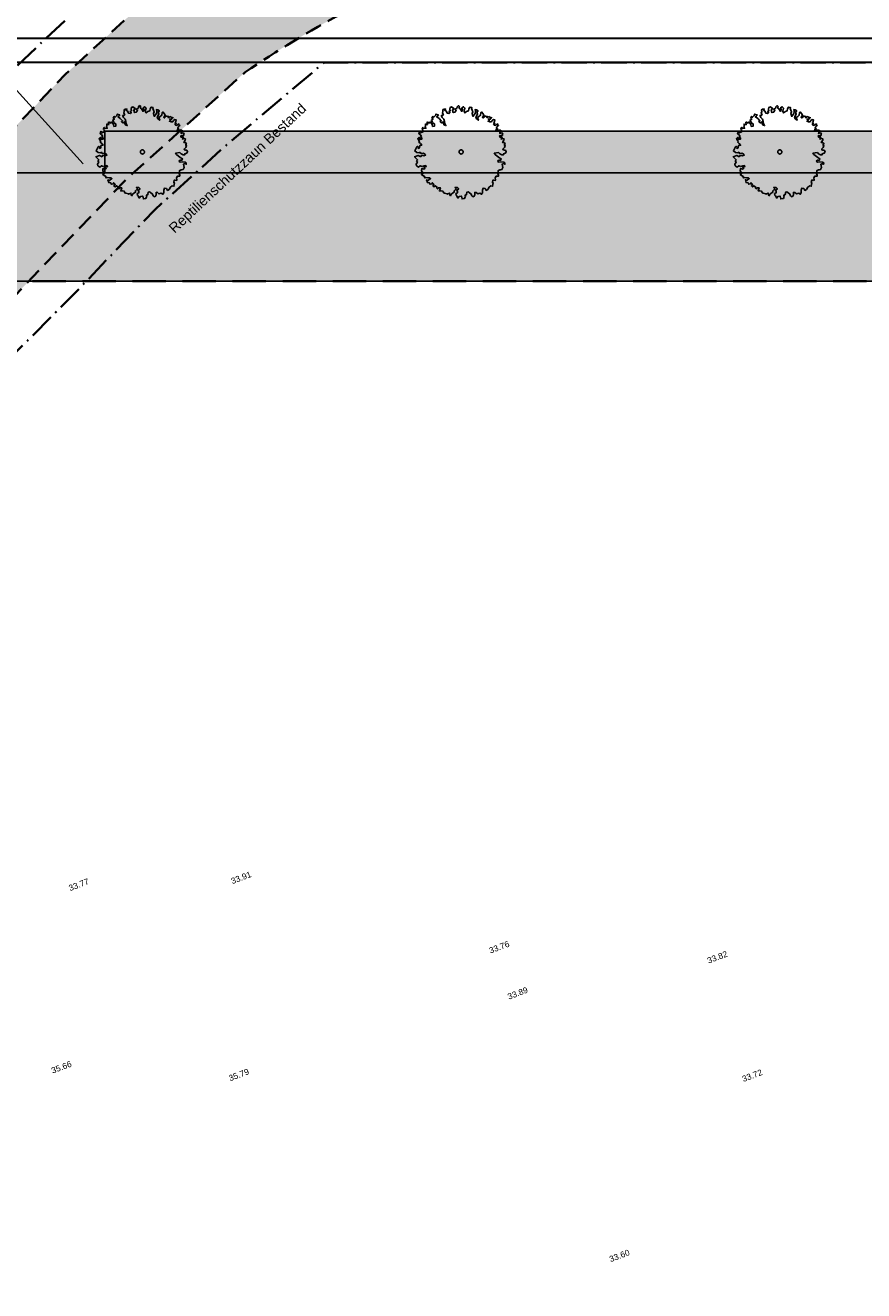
# Model space of a CAD drawing. Header units: metres. Extents: x -5569892 to 1712241, y -5568463 to 2085.
# Tile 25 of 68: x -89 to -39, y -60 to 15. Entities that reach past the tile are written whole.
import ezdxf

# ---------------------------------------------------------------- set-up
doc = ezdxf.new("R2010")
doc.units = ezdxf.units.M
doc.header["$LTSCALE"] = 0.5
for name, pattern in [('9201', [3, 2, -1]), ('ISO-10 Strichpunktlinie', [4.699, 3.048, -0.762, 0.127, -0.762]), ('Linienart-34', [4.233, 2.116, -2.117]), ('Linienart-Gestrichelt mit Abstand', [6, 4, -2])]:
    doc.linetypes.add(name, pattern=pattern)
for name, color, linetype, lineweight in [('30 -39 Baustelle- Fläche', 7, 'Continuous', 15), ('99.02_Vermesserplan-Höhe SWP', 7, 'Continuous', 18), ('99.04_Erschließung_VP-S-Borde-Kantenstein', 7, 'Continuous', 25), ('Keine', 7, 'Continuous', 9)]:
    doc.layers.add(name, color=color, linetype=linetype, lineweight=lineweight)
for name, color, linetype, lineweight, true_color in [('99.04_Erschließung_VP-S-Farben-Gehweg-Betonsteinpflaster', 7, 'Continuous', 25, 0xffd6a8), ('99.04_Erschließung_VP-S-Farben-Mulde', 7, 'Continuous', 25, 0xa8ffff), ('99.04_Gleisplanung VP 02_23-EB-1236L-A-FAHRKANTE', 150, 'Continuous', 35, 0x007fff), ('S-Baum', 7, 'Continuous', 25, 0x4c994c)]:
    doc.layers.add(name, color=color, linetype=linetype, lineweight=lineweight, true_color=true_color)
doc.styles.add('Arial', font='arial.ttf')

# ---------------------------------------------------------------- blocks, each defined once
blk = doc.blocks.new('Gruppe-20')
at = {"layer": 'S-Baum', "flags": 128}
blk.add_lwpolyline([(-40.888, 8.012), (-40.956, 8.014), (-41.034, 8.037), (-41.032, 8.085), (-40.942, 8.169), (-40.898, 8.284), (-40.946, 8.305), (-40.944, 8.353), (-40.905, 8.412), (-40.98, 8.473), (-41.059, 8.465), (-41.046, 8.504), (-40.975, 8.609), (-40.964, 8.677), (-41.051, 8.699), (-41.148, 8.674), (-41.088, 8.78), (-41.232, 8.793), (-41.241, 8.873), (-41.141, 8.889), (-41.065, 8.887), (-41.069, 8.994), (-41.049, 9.022), (-41.136, 9.045), (-41.216, 8.999), (-41.214, 9.076), (-41.132, 9.152), (-41.209, 9.214), (-41.289, 9.197), (-41.365, 9.199), (-41.465, 9.192), (-41.442, 9.262), (-41.362, 9.296), (-41.439, 9.369), (-41.368, 9.454), (-41.299, 9.48), (-41.355, 9.51), (-41.352, 9.578), (-41.442, 9.533), (-41.531, 9.488), (-41.599, 9.578), (-41.518, 9.615), (-41.585, 9.645), (-41.543, 9.732), (-41.52, 9.819), (-41.607, 9.841), (-41.688, 9.776), (-41.73, 9.698), (-41.818, 9.701), (-41.924, 9.745), (-41.844, 9.782), (-41.92, 9.863), (-41.801, 9.859), (-41.771, 9.935), (-41.711, 9.952), (-41.817, 9.987), (-41.887, 10.018), (-41.945, 9.96), (-42.005, 9.954), (-41.974, 10.029), (-42.07, 10.044), (-42.129, 10.046), (-42.171, 9.988), (-42.22, 9.941), (-42.278, 9.991), (-42.217, 10.049), (-42.175, 10.107), (-42.24, 10.205), (-42.324, 10.296), (-42.357, 10.257), (-42.382, 10.103), (-42.472, 10.026), (-42.562, 9.973), (-42.508, 9.804), (-42.66, 9.917), (-42.627, 10.063), (-42.555, 10.168), (-42.607, 10.297), (-42.529, 10.362), (-42.614, 10.433), (-42.702, 10.436), (-42.686, 10.319), (-42.71, 10.201), (-42.832, 10.03), (-42.885, 10.207), (-42.842, 10.305), (-42.914, 10.511), (-42.901, 10.559), (-43.019, 10.594), (-43.079, 10.488), (-43.103, 10.362), (-43.212, 10.326), (-43.314, 10.242), (-43.37, 10.343), (-43.313, 10.524), (-43.398, 10.607), (-43.499, 10.551), (-43.454, 10.453), (-43.506, 10.327), (-43.609, 10.475), (-43.674, 10.548), (-43.644, 10.615), (-43.71, 10.677), (-43.789, 10.6), (-43.803, 10.513), (-43.921, 10.457), (-43.836, 10.375), (-43.918, 10.282), (-44.015, 10.257), (-44.058, 10.411), (-44.061, 10.414), (-43.987, 10.508), (-44.111, 10.6), (-44.2, 10.566), (-44.215, 10.459), (-44.207, 10.371), (-44.279, 10.322), (-44.21, 10.272), (-44.264, 10.195), (-44.387, 10.23), (-44.442, 10.359), (-44.52, 10.39), (-44.478, 10.468), (-44.594, 10.46), (-44.647, 10.414), (-44.63, 10.315), (-44.653, 10.228), (-44.606, 10.13), (-44.658, 10.084), (-44.735, 10.075), (-44.682, 9.965), (-44.578, 9.866), (-44.532, 9.717), (-44.528, 9.59), (-44.452, 9.48), (-44.578, 9.532), (-44.612, 9.7), (-44.693, 9.643), (-44.807, 9.707), (-44.737, 9.772), (-44.868, 9.912), (-45.001, 9.996), (-44.9, 10.12), (-45.054, 10.173), (-45.077, 10.078), (-45.179, 9.982), (-45.234, 10.032), (-45.289, 9.927), (-45.22, 9.868), (-45.321, 9.812), (-45.266, 9.674), (-45.134, 9.571), (-45.147, 9.444), (-45.255, 9.428), (-45.282, 9.536), (-45.393, 9.698), (-45.455, 9.63), (-45.54, 9.692), (-45.589, 9.674), (-45.554, 9.545), (-45.613, 9.539), (-45.68, 9.569), (-45.683, 9.502), (-45.685, 9.422), (-45.726, 9.387), (-45.641, 9.316), (-45.769, 9.301), (-45.834, 9.371), (-45.886, 9.265), (-45.839, 9.224), (-45.832, 9.096), (-45.973, 9.042), (-45.959, 9.112), (-46.029, 9.131), (-46.071, 8.988), (-46.004, 8.947), (-45.92, 8.836), (-45.981, 8.79), (-45.895, 8.736), (-45.906, 8.66), (-46.025, 8.664), (-46.07, 8.773), (-46.131, 8.716), (-46.123, 8.628), (-46.037, 8.566), (-46.068, 8.479), (-45.983, 8.408), (-45.899, 8.298), (-45.927, 8.31), (-46.027, 8.283), (-46.031, 8.147), (-46.112, 8.11), (-46.09, 8.177), (-46.156, 8.227), (-46.197, 8.201), (-46.321, 7.961), (-46.196, 7.87), (-46.061, 7.854), (-46.001, 7.883), (-45.947, 7.802), (-45.827, 7.826), (-45.732, 7.786), (-45.675, 7.713), (-45.784, 7.669), (-45.899, 7.701), (-45.982, 7.608), (-46.04, 7.649), (-46.126, 7.692), (-46.333, 7.608), (-46.24, 7.509), (-46.155, 7.427), (-46.214, 7.361), (-46.159, 7.291), (-46.24, 7.178), (-46.215, 7.078), (-46.102, 6.995), (-45.991, 7.07), (-45.886, 7.019), (-45.765, 7.063), (-45.677, 7.088), (-45.631, 7.03), (-45.769, 6.967), (-45.711, 6.905), (-45.783, 6.877), (-45.907, 6.901), (-45.911, 6.765), (-45.82, 6.626), (-45.919, 6.55), (-45.833, 6.488), (-45.758, 6.449), (-45.722, 6.348), (-45.661, 6.375), (-45.535, 6.353), (-45.467, 6.34), (-45.438, 6.367), (-45.372, 6.308), (-45.523, 6.194), (-45.609, 6.237), (-45.564, 6.06), (-45.448, 6.056), (-45.403, 5.967), (-45.295, 5.992), (-45.262, 6.058), (-45.177, 5.968), (-45.248, 5.874), (-45.248, 5.863), (-45.174, 5.804), (-45.104, 5.878), (-44.987, 5.797), (-45.001, 5.738), (-44.943, 5.688), (-44.913, 5.744), (-44.785, 5.751), (-44.84, 5.566), (-44.744, 5.563), (-44.645, 5.559), (-44.627, 5.502), (-44.589, 5.441), (-44.541, 5.428), (-44.387, 5.395), (-44.368, 5.366), (-44.348, 5.385), (-44.238, 5.438), (-44.214, 5.33), (-44.176, 5.28), (-44.113, 5.386), (-43.962, 5.48), (-43.959, 5.576), (-43.847, 5.699), (-43.916, 5.769), (-43.757, 5.764), (-43.683, 5.694), (-43.822, 5.599), (-43.764, 5.561), (-43.768, 5.442), (-43.857, 5.405), (-43.844, 5.309), (-43.805, 5.268), (-43.731, 5.138), (-43.668, 5.223), (-43.523, 5.258), (-43.489, 5.09), (-43.332, 5.116), (-43.288, 5.242), (-43.306, 5.31), (-43.217, 5.347), (-43.192, 5.49), (-43.124, 5.508), (-43.066, 5.466), (-42.933, 5.374), (-42.905, 5.277), (-42.839, 5.215), (-42.759, 5.244), (-42.728, 5.33), (-42.714, 5.485), (-42.635, 5.471), (-42.551, 5.381), (-42.413, 5.427), (-42.316, 5.364), (-42.254, 5.45), (-42.268, 5.617), (-42.228, 5.723), (-42.11, 5.7), (-42.037, 5.598), (-41.936, 5.654), (-41.863, 5.799), (-41.753, 5.863), (-41.655, 5.84), (-41.628, 6.054), (-41.667, 6.064), (-41.634, 6.21), (-41.574, 6.208), (-41.498, 6.197), (-41.478, 6.224), (-41.477, 6.233), (-41.51, 6.341), (-41.439, 6.458), (-41.402, 6.445), (-41.303, 6.453), (-41.301, 6.512), (-41.346, 6.61), (-41.331, 6.785), (-41.3, 6.784), (-41.231, 6.83), (-41.183, 6.82), (-41.103, 6.845), (-41.042, 6.97), (-41.084, 7.159), (-40.975, 7.203), (-40.917, 7.153), (-40.914, 7.241), (-40.98, 7.282), (-41.158, 7.308), (-41.295, 7.282), (-41.341, 7.343), (-41.299, 7.401), (-41.163, 7.416), (-41.152, 7.492), (-41.274, 7.564), (-41.502, 7.75), (-41.559, 7.82), (-41.294, 7.867), (-41.218, 7.788), (-41.112, 7.725), (-40.996, 7.733), (-41.003, 7.79), (-41.003, 7.79), (-40.885, 7.834), (-40.834, 7.931)], close=True, dxfattribs=at)
at = {"layer": 'S-Baum'}
blk.add_rational_spline([(-43.576, 7.781), (-43.814, 7.845), (-43.75, 8.083), (-43.513, 8.019), (-43.275, 7.955), (-43.339, 7.717), (-43.576, 7.781)], [1, 0.333333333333, 0.333333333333, 1, 0.333333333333, 0.333333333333, 1], degree=3, knots=[0, 0, 0, 0, 0.5, 0.5, 0.5, 1, 1, 1, 1], dxfattribs=at)
blk = doc.blocks.new('Gruppe-21')
at = {"layer": 'S-Baum', "flags": 128}
blk.add_lwpolyline([(-59.988, 8.012), (-60.056, 8.014), (-60.134, 8.037), (-60.132, 8.085), (-60.042, 8.169), (-59.998, 8.284), (-60.046, 8.305), (-60.044, 8.353), (-60.005, 8.412), (-60.08, 8.473), (-60.159, 8.465), (-60.146, 8.504), (-60.075, 8.609), (-60.064, 8.677), (-60.151, 8.699), (-60.248, 8.674), (-60.188, 8.78), (-60.332, 8.793), (-60.341, 8.873), (-60.241, 8.889), (-60.165, 8.887), (-60.169, 8.994), (-60.149, 9.022), (-60.236, 9.045), (-60.316, 8.999), (-60.314, 9.076), (-60.232, 9.152), (-60.309, 9.214), (-60.389, 9.197), (-60.465, 9.199), (-60.565, 9.192), (-60.542, 9.262), (-60.462, 9.296), (-60.539, 9.369), (-60.468, 9.454), (-60.399, 9.48), (-60.455, 9.51), (-60.452, 9.578), (-60.542, 9.533), (-60.631, 9.488), (-60.699, 9.578), (-60.618, 9.615), (-60.685, 9.645), (-60.643, 9.732), (-60.62, 9.819), (-60.707, 9.841), (-60.788, 9.776), (-60.831, 9.698), (-60.918, 9.701), (-61.024, 9.745), (-60.944, 9.782), (-61.02, 9.863), (-60.901, 9.859), (-60.871, 9.935), (-60.811, 9.952), (-60.917, 9.987), (-60.987, 10.018), (-61.045, 9.96), (-61.105, 9.954), (-61.074, 10.029), (-61.17, 10.044), (-61.229, 10.046), (-61.271, 9.988), (-61.32, 9.941), (-61.378, 9.991), (-61.317, 10.049), (-61.275, 10.107), (-61.34, 10.205), (-61.424, 10.296), (-61.457, 10.257), (-61.482, 10.103), (-61.572, 10.026), (-61.662, 9.973), (-61.608, 9.804), (-61.76, 9.917), (-61.727, 10.063), (-61.655, 10.168), (-61.707, 10.297), (-61.629, 10.362), (-61.714, 10.433), (-61.802, 10.436), (-61.786, 10.319), (-61.81, 10.201), (-61.932, 10.03), (-61.985, 10.207), (-61.942, 10.305), (-62.014, 10.511), (-62.001, 10.559), (-62.119, 10.594), (-62.179, 10.488), (-62.203, 10.362), (-62.312, 10.326), (-62.414, 10.242), (-62.47, 10.343), (-62.413, 10.525), (-62.498, 10.607), (-62.599, 10.551), (-62.554, 10.453), (-62.606, 10.327), (-62.709, 10.475), (-62.774, 10.548), (-62.744, 10.615), (-62.81, 10.677), (-62.889, 10.6), (-62.903, 10.513), (-63.021, 10.457), (-62.936, 10.375), (-63.018, 10.282), (-63.115, 10.257), (-63.158, 10.411), (-63.161, 10.414), (-63.087, 10.508), (-63.211, 10.6), (-63.3, 10.566), (-63.315, 10.459), (-63.307, 10.371), (-63.379, 10.322), (-63.31, 10.272), (-63.364, 10.195), (-63.487, 10.23), (-63.542, 10.359), (-63.62, 10.39), (-63.578, 10.468), (-63.694, 10.46), (-63.747, 10.414), (-63.73, 10.315), (-63.753, 10.228), (-63.706, 10.13), (-63.758, 10.084), (-63.835, 10.075), (-63.782, 9.965), (-63.678, 9.866), (-63.632, 9.717), (-63.628, 9.59), (-63.552, 9.48), (-63.678, 9.532), (-63.712, 9.7), (-63.793, 9.643), (-63.907, 9.707), (-63.837, 9.772), (-63.968, 9.912), (-64.101, 9.996), (-64, 10.12), (-64.154, 10.173), (-64.177, 10.078), (-64.279, 9.982), (-64.334, 10.032), (-64.389, 9.927), (-64.32, 9.868), (-64.421, 9.812), (-64.366, 9.674), (-64.234, 9.571), (-64.247, 9.444), (-64.355, 9.428), (-64.382, 9.536), (-64.493, 9.698), (-64.555, 9.63), (-64.64, 9.692), (-64.689, 9.674), (-64.654, 9.545), (-64.713, 9.539), (-64.78, 9.569), (-64.783, 9.502), (-64.785, 9.422), (-64.826, 9.387), (-64.741, 9.316), (-64.869, 9.301), (-64.934, 9.371), (-64.986, 9.265), (-64.939, 9.224), (-64.932, 9.096), (-65.073, 9.042), (-65.059, 9.112), (-65.129, 9.131), (-65.171, 8.988), (-65.104, 8.947), (-65.02, 8.836), (-65.081, 8.79), (-64.995, 8.736), (-65.006, 8.66), (-65.125, 8.664), (-65.17, 8.773), (-65.231, 8.716), (-65.223, 8.628), (-65.137, 8.566), (-65.168, 8.479), (-65.083, 8.408), (-64.999, 8.298), (-65.027, 8.31), (-65.127, 8.283), (-65.131, 8.147), (-65.212, 8.11), (-65.19, 8.177), (-65.256, 8.227), (-65.297, 8.201), (-65.421, 7.961), (-65.296, 7.87), (-65.161, 7.854), (-65.101, 7.883), (-65.047, 7.802), (-64.927, 7.826), (-64.832, 7.786), (-64.775, 7.713), (-64.884, 7.669), (-64.999, 7.701), (-65.082, 7.608), (-65.14, 7.649), (-65.226, 7.692), (-65.433, 7.608), (-65.34, 7.509), (-65.255, 7.427), (-65.314, 7.361), (-65.259, 7.291), (-65.34, 7.178), (-65.315, 7.078), (-65.202, 6.995), (-65.091, 7.07), (-64.986, 7.019), (-64.865, 7.063), (-64.777, 7.088), (-64.731, 7.03), (-64.869, 6.967), (-64.811, 6.905), (-64.883, 6.877), (-65.007, 6.901), (-65.011, 6.765), (-64.92, 6.626), (-65.019, 6.55), (-64.933, 6.488), (-64.858, 6.449), (-64.822, 6.348), (-64.761, 6.375), (-64.635, 6.353), (-64.567, 6.34), (-64.538, 6.367), (-64.472, 6.308), (-64.623, 6.194), (-64.709, 6.237), (-64.664, 6.06), (-64.549, 6.056), (-64.503, 5.967), (-64.395, 5.992), (-64.362, 6.058), (-64.277, 5.968), (-64.348, 5.874), (-64.348, 5.863), (-64.274, 5.804), (-64.204, 5.878), (-64.087, 5.797), (-64.101, 5.738), (-64.043, 5.688), (-64.013, 5.744), (-63.885, 5.751), (-63.94, 5.566), (-63.844, 5.563), (-63.745, 5.559), (-63.727, 5.502), (-63.689, 5.441), (-63.641, 5.428), (-63.487, 5.395), (-63.468, 5.366), (-63.448, 5.385), (-63.338, 5.438), (-63.314, 5.33), (-63.276, 5.28), (-63.213, 5.386), (-63.062, 5.48), (-63.059, 5.576), (-62.947, 5.699), (-63.016, 5.769), (-62.857, 5.764), (-62.783, 5.694), (-62.922, 5.599), (-62.864, 5.561), (-62.868, 5.442), (-62.957, 5.405), (-62.944, 5.309), (-62.905, 5.268), (-62.831, 5.138), (-62.768, 5.223), (-62.623, 5.258), (-62.589, 5.09), (-62.432, 5.116), (-62.388, 5.242), (-62.406, 5.31), (-62.317, 5.347), (-62.292, 5.49), (-62.224, 5.508), (-62.166, 5.466), (-62.033, 5.374), (-62.005, 5.277), (-61.939, 5.215), (-61.859, 5.244), (-61.828, 5.33), (-61.814, 5.485), (-61.735, 5.471), (-61.651, 5.381), (-61.513, 5.427), (-61.416, 5.364), (-61.354, 5.45), (-61.368, 5.617), (-61.328, 5.723), (-61.21, 5.7), (-61.137, 5.598), (-61.036, 5.654), (-60.963, 5.799), (-60.853, 5.863), (-60.755, 5.84), (-60.728, 6.054), (-60.767, 6.064), (-60.734, 6.21), (-60.674, 6.208), (-60.598, 6.197), (-60.578, 6.224), (-60.577, 6.233), (-60.61, 6.341), (-60.539, 6.458), (-60.502, 6.445), (-60.403, 6.453), (-60.401, 6.512), (-60.446, 6.61), (-60.431, 6.785), (-60.4, 6.784), (-60.331, 6.83), (-60.283, 6.82), (-60.203, 6.845), (-60.142, 6.97), (-60.184, 7.159), (-60.075, 7.203), (-60.017, 7.153), (-60.014, 7.241), (-60.08, 7.282), (-60.258, 7.308), (-60.395, 7.282), (-60.441, 7.343), (-60.399, 7.401), (-60.263, 7.416), (-60.252, 7.492), (-60.374, 7.564), (-60.602, 7.75), (-60.659, 7.82), (-60.394, 7.867), (-60.318, 7.788), (-60.212, 7.725), (-60.096, 7.733), (-60.103, 7.79), (-60.103, 7.79), (-59.985, 7.834), (-59.934, 7.931)], close=True, dxfattribs=at)
at = {"layer": 'S-Baum'}
blk.add_rational_spline([(-62.676, 7.781), (-62.914, 7.845), (-62.85, 8.083), (-62.613, 8.019), (-62.375, 7.955), (-62.439, 7.717), (-62.676, 7.781)], [1, 0.333333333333, 0.333333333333, 1, 0.333333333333, 0.333333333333, 1], degree=3, knots=[0, 0, 0, 0, 0.5, 0.5, 0.5, 1, 1, 1, 1], dxfattribs=at)
blk = doc.blocks.new('Gruppe-22')
at = {"layer": 'S-Baum', "flags": 128}
blk.add_lwpolyline([(-79.088, 8.012), (-79.156, 8.014), (-79.234, 8.037), (-79.232, 8.085), (-79.142, 8.169), (-79.098, 8.284), (-79.146, 8.305), (-79.144, 8.353), (-79.105, 8.412), (-79.18, 8.473), (-79.259, 8.465), (-79.246, 8.504), (-79.175, 8.609), (-79.164, 8.677), (-79.251, 8.699), (-79.348, 8.674), (-79.288, 8.78), (-79.432, 8.793), (-79.441, 8.873), (-79.341, 8.889), (-79.265, 8.887), (-79.269, 8.994), (-79.249, 9.022), (-79.336, 9.045), (-79.416, 8.999), (-79.414, 9.076), (-79.332, 9.152), (-79.409, 9.214), (-79.489, 9.197), (-79.565, 9.199), (-79.665, 9.192), (-79.642, 9.262), (-79.562, 9.296), (-79.639, 9.369), (-79.568, 9.454), (-79.499, 9.48), (-79.555, 9.51), (-79.553, 9.578), (-79.642, 9.533), (-79.731, 9.488), (-79.799, 9.578), (-79.718, 9.615), (-79.785, 9.645), (-79.743, 9.732), (-79.72, 9.819), (-79.807, 9.841), (-79.888, 9.776), (-79.931, 9.698), (-80.018, 9.701), (-80.124, 9.745), (-80.044, 9.782), (-80.12, 9.863), (-80.001, 9.859), (-79.971, 9.935), (-79.911, 9.952), (-80.017, 9.987), (-80.087, 10.018), (-80.145, 9.96), (-80.205, 9.954), (-80.174, 10.029), (-80.27, 10.044), (-80.329, 10.046), (-80.371, 9.988), (-80.42, 9.941), (-80.478, 9.991), (-80.417, 10.049), (-80.375, 10.107), (-80.44, 10.205), (-80.524, 10.296), (-80.557, 10.257), (-80.582, 10.103), (-80.672, 10.026), (-80.762, 9.973), (-80.708, 9.804), (-80.86, 9.917), (-80.827, 10.063), (-80.755, 10.168), (-80.807, 10.297), (-80.729, 10.362), (-80.814, 10.433), (-80.902, 10.436), (-80.886, 10.319), (-80.91, 10.201), (-81.032, 10.03), (-81.085, 10.207), (-81.042, 10.305), (-81.114, 10.511), (-81.101, 10.559), (-81.219, 10.594), (-81.279, 10.488), (-81.303, 10.362), (-81.412, 10.326), (-81.514, 10.242), (-81.57, 10.343), (-81.513, 10.525), (-81.598, 10.607), (-81.699, 10.551), (-81.654, 10.453), (-81.706, 10.327), (-81.809, 10.475), (-81.874, 10.548), (-81.844, 10.615), (-81.91, 10.677), (-81.989, 10.6), (-82.003, 10.513), (-82.121, 10.457), (-82.036, 10.375), (-82.118, 10.282), (-82.215, 10.257), (-82.258, 10.411), (-82.261, 10.414), (-82.187, 10.508), (-82.311, 10.6), (-82.4, 10.566), (-82.415, 10.459), (-82.407, 10.371), (-82.479, 10.322), (-82.41, 10.272), (-82.464, 10.195), (-82.587, 10.23), (-82.642, 10.359), (-82.72, 10.39), (-82.678, 10.468), (-82.794, 10.46), (-82.847, 10.414), (-82.83, 10.315), (-82.853, 10.228), (-82.806, 10.13), (-82.858, 10.084), (-82.935, 10.075), (-82.882, 9.965), (-82.778, 9.866), (-82.732, 9.717), (-82.728, 9.59), (-82.652, 9.48), (-82.778, 9.532), (-82.812, 9.7), (-82.893, 9.643), (-83.007, 9.707), (-82.937, 9.772), (-83.068, 9.912), (-83.201, 9.996), (-83.1, 10.12), (-83.254, 10.173), (-83.277, 10.078), (-83.38, 9.982), (-83.434, 10.032), (-83.489, 9.927), (-83.42, 9.868), (-83.521, 9.812), (-83.466, 9.674), (-83.334, 9.571), (-83.347, 9.444), (-83.455, 9.428), (-83.482, 9.536), (-83.593, 9.698), (-83.655, 9.63), (-83.74, 9.692), (-83.789, 9.674), (-83.754, 9.545), (-83.813, 9.539), (-83.88, 9.569), (-83.883, 9.502), (-83.885, 9.422), (-83.926, 9.387), (-83.841, 9.316), (-83.969, 9.301), (-84.034, 9.371), (-84.086, 9.265), (-84.039, 9.224), (-84.032, 9.096), (-84.173, 9.042), (-84.159, 9.112), (-84.229, 9.131), (-84.271, 8.988), (-84.204, 8.947), (-84.12, 8.836), (-84.181, 8.79), (-84.095, 8.736), (-84.106, 8.66), (-84.225, 8.664), (-84.27, 8.773), (-84.331, 8.716), (-84.323, 8.628), (-84.237, 8.566), (-84.268, 8.479), (-84.183, 8.408), (-84.099, 8.298), (-84.127, 8.31), (-84.227, 8.283), (-84.231, 8.147), (-84.312, 8.11), (-84.29, 8.177), (-84.356, 8.227), (-84.397, 8.201), (-84.521, 7.961), (-84.396, 7.87), (-84.261, 7.854), (-84.201, 7.883), (-84.147, 7.802), (-84.027, 7.826), (-83.932, 7.786), (-83.875, 7.713), (-83.984, 7.669), (-84.099, 7.701), (-84.182, 7.608), (-84.24, 7.649), (-84.326, 7.692), (-84.533, 7.608), (-84.44, 7.509), (-84.355, 7.427), (-84.414, 7.361), (-84.359, 7.291), (-84.44, 7.178), (-84.415, 7.078), (-84.302, 6.995), (-84.191, 7.07), (-84.086, 7.019), (-83.965, 7.063), (-83.877, 7.088), (-83.831, 7.03), (-83.969, 6.967), (-83.911, 6.905), (-83.983, 6.877), (-84.107, 6.901), (-84.111, 6.765), (-84.02, 6.626), (-84.119, 6.55), (-84.033, 6.488), (-83.958, 6.449), (-83.922, 6.348), (-83.861, 6.375), (-83.735, 6.353), (-83.667, 6.34), (-83.638, 6.367), (-83.572, 6.308), (-83.723, 6.194), (-83.809, 6.237), (-83.764, 6.06), (-83.649, 6.056), (-83.603, 5.967), (-83.495, 5.992), (-83.462, 6.058), (-83.377, 5.968), (-83.448, 5.874), (-83.448, 5.863), (-83.374, 5.804), (-83.304, 5.878), (-83.187, 5.797), (-83.201, 5.738), (-83.143, 5.688), (-83.113, 5.744), (-82.985, 5.751), (-83.04, 5.566), (-82.944, 5.563), (-82.845, 5.559), (-82.827, 5.502), (-82.789, 5.441), (-82.741, 5.428), (-82.587, 5.395), (-82.568, 5.366), (-82.548, 5.385), (-82.438, 5.438), (-82.414, 5.33), (-82.376, 5.28), (-82.313, 5.386), (-82.162, 5.48), (-82.159, 5.576), (-82.047, 5.699), (-82.116, 5.769), (-81.957, 5.764), (-81.883, 5.694), (-82.022, 5.599), (-81.964, 5.561), (-81.968, 5.442), (-82.057, 5.405), (-82.044, 5.309), (-82.005, 5.268), (-81.931, 5.138), (-81.868, 5.223), (-81.723, 5.258), (-81.689, 5.09), (-81.532, 5.116), (-81.488, 5.242), (-81.506, 5.31), (-81.417, 5.347), (-81.392, 5.49), (-81.324, 5.508), (-81.266, 5.466), (-81.133, 5.374), (-81.105, 5.277), (-81.039, 5.215), (-80.959, 5.244), (-80.928, 5.33), (-80.914, 5.485), (-80.835, 5.471), (-80.751, 5.381), (-80.613, 5.427), (-80.516, 5.364), (-80.454, 5.45), (-80.468, 5.617), (-80.428, 5.723), (-80.31, 5.7), (-80.237, 5.598), (-80.136, 5.654), (-80.063, 5.799), (-79.953, 5.863), (-79.855, 5.84), (-79.828, 6.054), (-79.867, 6.064), (-79.834, 6.21), (-79.774, 6.208), (-79.698, 6.197), (-79.678, 6.224), (-79.677, 6.233), (-79.71, 6.341), (-79.639, 6.458), (-79.602, 6.445), (-79.503, 6.453), (-79.501, 6.512), (-79.546, 6.61), (-79.531, 6.785), (-79.5, 6.784), (-79.431, 6.83), (-79.383, 6.82), (-79.303, 6.845), (-79.242, 6.97), (-79.284, 7.159), (-79.175, 7.203), (-79.117, 7.153), (-79.114, 7.241), (-79.18, 7.282), (-79.358, 7.308), (-79.495, 7.282), (-79.541, 7.343), (-79.499, 7.401), (-79.363, 7.416), (-79.352, 7.492), (-79.474, 7.564), (-79.702, 7.75), (-79.759, 7.82), (-79.494, 7.867), (-79.418, 7.788), (-79.312, 7.725), (-79.196, 7.733), (-79.203, 7.79), (-79.203, 7.79), (-79.085, 7.834), (-79.034, 7.931)], close=True, dxfattribs=at)
at = {"layer": 'S-Baum'}
blk.add_rational_spline([(-81.776, 7.781), (-82.014, 7.845), (-81.95, 8.083), (-81.713, 8.019), (-81.475, 7.955), (-81.539, 7.717), (-81.776, 7.781)], [1, 0.333333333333, 0.333333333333, 1, 0.333333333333, 0.333333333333, 1], degree=3, knots=[0, 0, 0, 0, 0.5, 0.5, 0.5, 1, 1, 1, 1], dxfattribs=at)
blk = doc.blocks.new('_23-07-06_Massenplan_TB_Weiterführende Schule (3D)')
at = {"layer": '99.04_Erschließung_VP-S-Farben-Gehweg-Betonsteinpflaster', "linetype": 'Continuous', "lineweight": 0, "true_color": 0xffd6a8}
blk.add_hatch(color=41, dxfattribs=at).paths.add_polyline_path([(-4.345, 0.15), (-4.345, 6.65), (-224.38, 6.65), (-224.385, 0.15)])
at = {"layer": '99.04_Erschließung_VP-S-Farben-Mulde', "linetype": 'Continuous', "lineweight": 0, "true_color": 0xa8ffff}
blk.add_hatch(color=131, dxfattribs=at).paths.add_polyline_path([(-83.987, 6.65), (-4.337, 6.65), (-4.337, 9.15), (-83.987, 9.15)])
at = {"layer": '99.04_Erschließung_VP-S-Borde-Kantenstein', "lineweight": 9}
blk.add_line((-4.337, 6.65), (-83.987, 6.65), dxfattribs=at)
at = {"layer": '99.04_Erschließung_VP-S-Borde-Kantenstein', "linetype": 'Linienart-34', "lineweight": 9}
blk.add_line((6.126, 0.15), (-224.385, 0.15), dxfattribs=at)
at = {"layer": '99.04_Erschließung_VP-S-Farben-Gehweg-Betonsteinpflaster', "flags": 128}
blk.add_lwpolyline([(-4.345, 0.15), (-4.345, 6.65), (-224.38, 6.65), (-224.385, 0.15)], close=True, dxfattribs=at)
at = {"layer": '99.04_Erschließung_VP-S-Farben-Mulde', "flags": 128}
blk.add_lwpolyline([(-83.987, 6.65), (-4.337, 6.65), (-4.337, 9.15), (-83.987, 9.15)], close=True, dxfattribs=at)
at = {"layer": '99.04_Gleisplanung VP 02_23-EB-1236L-A-FAHRKANTE', "flags": 128}
for points in [[(562.055, 14.664), (-195.677, 14.713, -0.005965), (-243.369, 15.285), (-544.421, 22.489)], [(562.055, 13.229), (-195.677, 13.278), (-195.677, 13.278, -0.005965), (-243.404, 13.85), (-243.404, 13.85), (-243.404, 13.85), (-544.456, 21.055, -0.000153)]]:
    blk.add_lwpolyline(points, format="xyb", dxfattribs=at)
at = {"layer": 'S-Baum'}
for name in ['Gruppe-22', 'Gruppe-21', 'Gruppe-20']:
    blk.add_blockref(name, (0, 0), dxfattribs=at)
at = {"layer": '99.02_Vermesserplan-Höhe SWP', "color": 7, "char_height": 0.36, "rotation": 20.70021, "line_spacing_factor": 0.251004, "style": 'Arial'}
for s, insert, attachment_point in [('33.77', (-85.029, -35.621), 3), ('33.91', (-76.48, -35.646), 1), ('33.76', (-59.771, -39.539), 6), ('33.82', (-46.761, -39.968), 3), ('33.89', (-58.729, -42.129), 3), ('35.66', (-86.072, -46.561), 3), ('35.79', (-76.615, -47.464), 1), ('33.72', (-45.785, -47.678), 4), ('33.60', (-53.742, -58.475), 4)]:
    blk.add_mtext(s, dxfattribs=dict(at, insert=insert, attachment_point=attachment_point))
blk = doc.blocks.new('Gruppe-489')
at = {"layer": '30 -39 Baustelle- Fläche', "linetype": 'Continuous', "lineweight": 0, "transparency": 33554505}
h = blk.add_hatch(color=255, dxfattribs=at)
edge = h.paths.add_edge_path()
edge.add_arc((-35.868, -46.115), 70.956, 118.52402, 124.03634)
edge.add_line((-75.583, 12.685), (-82.737, 6.229))
edge.add_line((-82.737, 6.229), (-89.958, -1.31))
edge.add_line((-89.958, -1.31), (-93.545, -4.858))
edge.add_arc((-110.515, 12.566), 24.322, 296.27209, 314.24327, ccw=False)
edge.add_arc((-112.587, 18.579), 30.642, 272.53607, 294.76918, ccw=False)
edge.add_line((-111.231, -12.033), (-120.06, -11.876))
edge.add_line((-120.06, -11.876), (-139.052, -11.512))
edge.add_line((-139.052, -11.512), (-155.596, -11.372))
edge.add_line((-155.596, -11.372), (-174.668, -11.621))
edge.add_line((-174.668, -11.621), (-191.9, -11.889))
edge.add_line((-191.9, -11.889), (-201.939, -12.262))
edge.add_line((-201.939, -12.262), (-208.578, -13.09))
edge.add_arc((-205.335, -29.55), 16.776, 101.144, 124.85446)
edge.add_arc((-207.761, -22.423), 9.766, 137.1657, 174.38742)
edge.add_line((-217.48, -21.468), (-218.089, -26.493))
edge.add_line((-218.089, -26.493), (-219.475, -40.847))
edge.add_line((-219.475, -40.847), (-220.137, -49.465))
edge.add_line((-220.137, -49.465), (-220.418, -52.475))
edge.add_line((-220.418, -52.475), (-230.543, -52.477))
edge.add_line((-230.543, -52.477), (-230.058, -47.319))
edge.add_line((-230.058, -47.319), (-229.14, -35.788))
edge.add_line((-229.14, -35.788), (-229.086, -28.513))
edge.add_line((-229.086, -28.513), (-229.387, -23.458))
edge.add_line((-229.387, -23.458), (-229.069, -21.035))
edge.add_arc((-213.593, -25.681), 16.158, 131.05571, 163.28993, ccw=False)
edge.add_arc((-190.601, -54.963), 53.373, 120.7038, 129.02173, ccw=False)
edge.add_line((-217.853, -9.071), (-217.853, -9.071))
edge.add_arc((-206.541, -28.312), 22.319, 97.58321, 120.4528, ccw=False)
edge.add_line((-209.487, -6.188), (-209.487, -6.188))
edge.add_line((-209.487, -6.188), (-201.457, -5.314))
edge.add_line((-201.457, -5.314), (-192.557, -4.971))
edge.add_line((-192.557, -4.971), (-180.025, -4.712))
edge.add_line((-180.025, -4.712), (-162.615, -4.563))
edge.add_line((-162.615, -4.563), (-147.787, -4.344))
edge.add_line((-147.787, -4.344), (-131.893, -4.588))
edge.add_line((-131.893, -4.588), (-117.502, -4.834))
edge.add_line((-117.502, -4.834), (-109.204, -4.997))
edge.add_line((-109.204, -4.997), (-109.204, -4.997))
edge.add_arc((-109.34, 7.154), 12.152, 270.64221, 290.89398)
edge.add_line((-105.006, -4.199), (-105.006, -4.199))
edge.add_line((-105.006, -4.199), (-105.006, -4.199))
edge.add_arc((-109.926, 11.639), 16.585, 287.25795, 312.83457)
edge.add_line((-98.651, -0.523), (-98.651, -0.523))
edge.add_line((-98.651, -0.523), (-95.023, 3.075))
edge.add_line((-95.023, 3.075), (-90.142, 8.595))
edge.add_line((-90.142, 8.595), (-86.353, 12.561))
edge.add_line((-86.353, 12.561), (-82.338, 16.228))
edge.add_line((-82.338, 16.228), (-69.751, 16.228))
at = {"layer": '30 -39 Baustelle- Fläche', "color": 160, "linetype": '9201', "lineweight": 35, "transparency": 33554687, "flags": 128}
blk.add_lwpolyline([(-69.751, 16.228, 0.024057), (-75.583, 12.685), (-82.737, 6.229), (-89.958, -1.31), (-93.545, -4.858, -0.078575), (-99.749, -9.244, -0.097316), (-111.231, -12.033), (-120.06, -11.876), (-139.052, -11.512), (-155.596, -11.372), (-174.668, -11.621), (-191.9, -11.889), (-201.939, -12.262), (-208.578, -13.09, 0.103827), (-214.923, -15.783, 0.163854), (-217.48, -21.468), (-218.089, -26.493), (-219.475, -40.847), (-220.137, -49.465), (-220.418, -52.475), (-230.543, -52.477), (-230.058, -47.319), (-229.14, -35.788), (-229.086, -28.513), (-229.387, -23.458), (-229.069, -21.035, -0.141583), (-224.205, -13.497, -0.03631), (-217.853, -9.071), (-217.853, -9.071, -0.10012), (-209.487, -6.188), (-209.487, -6.188), (-201.457, -5.314), (-192.557, -4.971), (-180.025, -4.712), (-162.615, -4.563), (-147.787, -4.344), (-131.893, -4.588), (-117.502, -4.834), (-109.204, -4.997), (-109.204, -4.997, 0.088596), (-105.006, -4.199), (-105.006, -4.199), (-105.006, -4.199, 0.112065), (-98.651, -0.523), (-98.651, -0.523), (-95.023, 3.075), (-90.142, 8.595), (-86.353, 12.561), (-82.338, 16.228)], format="xyb", close=True, dxfattribs=at)
blk = doc.blocks.new('Gruppe-496')
at = {"layer": '30 -39 Baustelle- Fläche', "color": 92, "linetype": 'ISO-10 Strichpunktlinie', "lineweight": 35, "flags": 128}
blk.add_lwpolyline([(-220.649, -7.883), (-220.843, -7.762), (-221.195, -7.386), (-221.243, -7.3), (-221.493, 0.432), (-221.053, 1.404), (-219.771, 3.375), (-219.136, 26.237), (-219.136, 50.542), (-132.5, 37.5), (-63.576, 37.5), (-63.576, 29.58), (-72.08, 25.843), (-77.123, 23.106), (-82.027, 19.902), (-90.036, 12.328), (-96.118, 5.609), (-100.698, 1.004), (-101.742, 0.18), (-102.855, -0.538), (-104.599, -1.396), (-105.809, -1.831), (-106.906, -2.18), (-108.564, -2.459), (-110.166, -2.478), (-115.339, -2.376), (-124.654, -2.211), (-130.768, -2.107), (-138.022, -1.994), (-147.056, -1.855), (-155.235, -1.954), (-162.645, -2.064), (-171.725, -2.141), (-183.133, -2.275), (-197.088, -2.644), (-201.64, -2.819), (-209.911, -3.719), (-214.633, -4.835), (-219.051, -6.87)], close=True, dxfattribs=at)
blk.add_lwpolyline([(0.264, -120.836), (0.264, -2.14), (-29.421, -2.14), (-36.885, 13.27), (-70.843, 13.27), (-76.668, 8.352), (-81.001, 4.441), (-85.564, -0.322), (-91.626, -6.424), (-95.064, -9.365), (-100.676, -12.345), (-103.59, -13.311), (-107.351, -14.14), (-110.111, -14.461), (-111.18, -14.524), (-114.262, -14.47), (-122.18, -14.326), (-148.019, -13.926), (-183.239, -14.245), (-201.751, -14.748), (-207.96, -15.522), (-212.989, -17.493), (-213.13, -17.585), (-214.322, -19.385), (-215.318, -24.344), (-217.376, -46.031), (-217.919, -52.696), (-218.4, -57.648), (-219.017, -60.622), (-223.452, -70.205), (-224.408, -81.274), (-225.785, -107.537)], dxfattribs=at)
at = {"layer": '30 -39 Baustelle- Fläche', "color": 92, "insert": (-76.256, 7.152), "char_height": 0.60413, "attachment_point": 2, "rotation": 43.115, "line_spacing_factor": 0.971243, "style": 'Arial'}
blk.add_mtext('Reptilienschutzzaun Bestand', dxfattribs=at)
blk = doc.blocks.new('_BE Phase 1 (3D)')
at = {"layer": '30 -39 Baustelle- Fläche', "color": 160}
blk.add_line((-96.381, 19.394), (-85.286, 7.179), dxfattribs=at)
at = {"layer": 'Keine', "color": 1, "linetype": 'Linienart-Gestrichelt mit Abstand', "lineweight": 35, "true_color": 0xff0000, "flags": 128}
blk.add_lwpolyline([(6.04, -134.709), (4.108, -139.373), (2.43, -143.27), (0.229, -148.189), (-1.944, -152.85), (-2.57, -154.16), (-4.367, -157.84, -0.121867), (-4.988, -158.573), (-24.208, -172.456, 0.234343), (-30.814, -181.881), (-30.814, -181.881, -0.138275), (-50.042, -181.321), (-50.042, -181.321), (-63.534, -176.937), (-98.528, -165.507), (-148.424, -149.297), (-209.682, -128.621), (-249.498, -116.741), (-271.856, -111.08), (-272.634, -110.302), (-272.634, -44.203), (-268.399, 0.151), (-267.466, 0.15), (-197.755, 0.15), (5.976, 0.15), (6.006, -63.16)], format="xyb", close=True, dxfattribs=at)
at = {"layer": 'Keine', "color": 7, "transparency": 33554687}
blk.add_blockref('Gruppe-489', (0, 0), dxfattribs=at)
at = {"layer": 'Keine', "color": 7}
blk.add_blockref('Gruppe-496', (0, 0), dxfattribs=at)

msp = doc.modelspace()

# ---------------------------------------------------------------- block references
at = {"layer": 'Keine', "color": 1}
msp.add_blockref('_23-07-06_Massenplan_TB_Weiterführende Schule (3D)', (0, 0), dxfattribs=at)

# ---------------------------------------------------------------- next in the draw order: block references
msp.add_blockref('_BE Phase 1 (3D)', (0, 0), dxfattribs=at)

doc.saveas('drawing.dxf')
